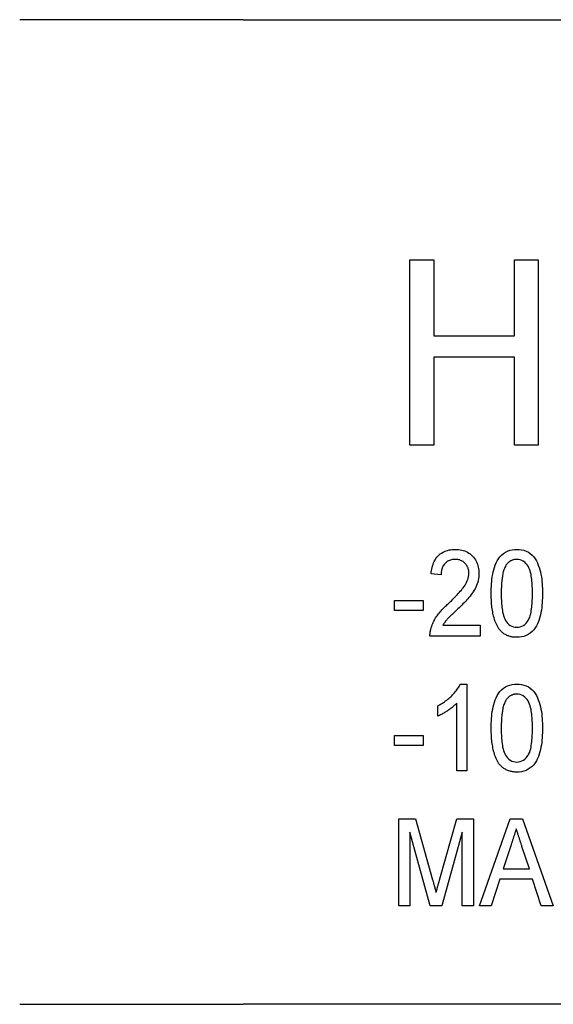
# Model space of a CAD drawing. Header units: millimetres. Extents: x 44 to 3730, y 84 to 339.
# Tile 5 of 15: x 313 to 322, y 318 to 335. Entities that reach past the tile are written whole.
import ezdxf

# ---------------------------------------------------------------- set-up
doc = ezdxf.new("R2010")
doc.units = ezdxf.units.MM
doc.layers.add('DETAIL', color=2, linetype='Continuous')

msp = doc.modelspace()

# ---------------------------------------------------------------- linework, layer by layer
at = {"layer": 'DETAIL'}
for p, q in [((317.033, 334.716), (313.176, 334.716)), ((317.033, 334.716), (368.356, 334.716)), ((319.915, 330.57), (320.326, 330.57)), ((319.915, 327.37), (319.915, 330.57)), ((320.326, 330.57), (320.326, 329.257)), ((321.72, 329.257), (321.72, 330.57)), ((321.72, 330.57), (322.131, 330.57)), ((322.131, 330.57), (322.131, 327.37)), ((320.326, 329.257), (321.72, 329.257)), ((321.72, 328.888), (320.326, 328.888)), ((320.326, 328.888), (320.326, 327.37)), ((321.72, 327.37), (321.72, 328.888)), ((320.326, 327.37), (319.915, 327.37)), ((322.131, 327.37), (321.72, 327.37)), ((320.453, 325.129), (320.279, 325.148)), ((319.645, 324.686), (320.145, 324.686)), ((319.645, 324.513), (319.645, 324.686)), ((320.145, 324.686), (320.145, 324.513)), ((320.145, 324.513), (319.645, 324.513)), ((320.484, 324.263), (321.126, 324.263)), ((321.126, 324.263), (321.126, 324.071)), ((321.126, 324.071), (320.26, 324.071)), ((320.783, 323.244), (320.895, 323.244)), ((320.895, 323.244), (320.895, 321.744)), ((320.395, 322.692), (320.395, 322.869)), ((320.722, 321.744), (320.722, 322.913)), ((319.645, 322.359), (320.145, 322.359)), ((319.645, 322.186), (319.645, 322.359)), ((320.145, 322.359), (320.145, 322.186)), ((320.145, 322.186), (319.645, 322.186)), ((320.895, 321.744), (320.722, 321.744)), ((319.722, 320.917), (320.009, 320.917)), ((319.722, 319.417), (319.722, 320.917)), ((320.009, 320.917), (320.306, 319.864)), ((320.431, 319.882), (320.723, 320.917)), ((320.723, 320.917), (321.01, 320.917)), ((321.01, 320.917), (321.01, 319.417)), ((321.113, 319.417), (321.643, 320.917)), ((321.643, 320.917), (321.859, 320.917)), ((321.859, 320.917), (322.388, 319.417)), ((320.266, 319.417), (319.914, 320.686)), ((319.914, 320.686), (319.914, 319.417)), ((320.818, 320.686), (320.465, 319.417)), ((320.818, 319.417), (320.818, 320.686)), ((321.66, 320.468), (321.525, 320.052)), ((321.976, 320.052), (321.849, 320.442)), ((321.525, 320.052), (321.976, 320.052)), ((321.468, 319.879), (321.318, 319.417)), ((322.033, 319.879), (321.468, 319.879)), ((322.183, 319.417), (322.033, 319.879)), ((319.914, 319.417), (319.722, 319.417)), ((320.465, 319.417), (320.266, 319.417)), ((321.01, 319.417), (320.818, 319.417)), ((321.318, 319.417), (321.113, 319.417)), ((322.388, 319.417), (322.183, 319.417)), ((313.176, 317.716), (317.033, 317.716)), ((368.356, 317.716), (317.033, 317.716))]:
    msp.add_line(p, q, dxfattribs=at)
at = {"layer": 'DETAIL', "flags": 128}
for points in [[(320.279, 325.148), (320.282, 325.176), (320.286, 325.203), (320.291, 325.231), (320.297, 325.258), (320.304, 325.285), (320.313, 325.311), (320.323, 325.337), (320.334, 325.363), (320.348, 325.387), (320.363, 325.411), (320.379, 325.433), (320.398, 325.454), (320.418, 325.474), (320.439, 325.491), (320.462, 325.507), (320.486, 325.522), (320.511, 325.534), (320.537, 325.545), (320.563, 325.553), (320.59, 325.56), (320.618, 325.565), (320.646, 325.568), (320.673, 325.57), (320.701, 325.571)], [(320.701, 325.571), (320.728, 325.57), (320.755, 325.568), (320.782, 325.565), (320.809, 325.559), (320.835, 325.553), (320.861, 325.544), (320.886, 325.534), (320.91, 325.521), (320.933, 325.507), (320.955, 325.491), (320.976, 325.473), (320.995, 325.454), (321.013, 325.434), (321.029, 325.412), (321.044, 325.39), (321.058, 325.366), (321.07, 325.342), (321.08, 325.317), (321.088, 325.291), (321.095, 325.265), (321.1, 325.238), (321.104, 325.211), (321.106, 325.184), (321.106, 325.157)], [(321.318, 324.811), (321.318, 324.852), (321.319, 324.893), (321.321, 324.934), (321.323, 324.976), (321.327, 325.017), (321.331, 325.058), (321.337, 325.099), (321.344, 325.14), (321.352, 325.18), (321.362, 325.22), (321.374, 325.26), (321.387, 325.299), (321.403, 325.337), (321.422, 325.373), (321.444, 325.409), (321.468, 325.442), (321.496, 325.472), (321.528, 325.499), (321.562, 325.522), (321.599, 325.54), (321.638, 325.554), (321.678, 325.564), (321.719, 325.569), (321.76, 325.571)], [(321.76, 325.571), (321.801, 325.569), (321.842, 325.564), (321.883, 325.554), (321.921, 325.54), (321.959, 325.522), (321.993, 325.499), (322.025, 325.473), (322.053, 325.443), (322.078, 325.409), (322.098, 325.374), (322.116, 325.336), (322.131, 325.298), (322.145, 325.259), (322.157, 325.22), (322.168, 325.18), (322.177, 325.14), (322.184, 325.099), (322.19, 325.058), (322.194, 325.017), (322.198, 324.976), (322.2, 324.935), (322.201, 324.893), (322.202, 324.852), (322.203, 324.811)], [(320.698, 325.398), (320.681, 325.397), (320.663, 325.396), (320.647, 325.394), (320.63, 325.39), (320.613, 325.386), (320.597, 325.38), (320.582, 325.373), (320.566, 325.364), (320.552, 325.355), (320.539, 325.344), (320.526, 325.333), (320.514, 325.32), (320.504, 325.307), (320.494, 325.293), (320.485, 325.278), (320.478, 325.262), (320.472, 325.246), (320.466, 325.23), (320.462, 325.214), (320.458, 325.197), (320.456, 325.18), (320.454, 325.163), (320.453, 325.146), (320.453, 325.129)], [(320.933, 325.156), (320.933, 325.172), (320.932, 325.187), (320.929, 325.203), (320.926, 325.218), (320.922, 325.234), (320.917, 325.249), (320.911, 325.263), (320.904, 325.277), (320.897, 325.291), (320.888, 325.304), (320.878, 325.316), (320.868, 325.328), (320.856, 325.339), (320.845, 325.35), (320.832, 325.359), (320.819, 325.368), (320.805, 325.375), (320.79, 325.381), (320.775, 325.387), (320.76, 325.391), (320.745, 325.394), (320.729, 325.396), (320.713, 325.397), (320.698, 325.398)], [(321.758, 325.398), (321.749, 325.398), (321.74, 325.397), (321.731, 325.396), (321.721, 325.395), (321.712, 325.393), (321.703, 325.391), (321.694, 325.389), (321.686, 325.386), (321.677, 325.383), (321.668, 325.379), (321.66, 325.375), (321.652, 325.37), (321.644, 325.366), (321.636, 325.361), (321.629, 325.355), (321.621, 325.35), (321.614, 325.344), (321.608, 325.337), (321.601, 325.331), (321.595, 325.324), (321.589, 325.317), (321.583, 325.31), (321.577, 325.302), (321.572, 325.295)], [(322.029, 324.811), (322.029, 324.841), (322.029, 324.871), (322.028, 324.901), (322.027, 324.931), (322.025, 324.961), (322.023, 324.991), (322.021, 325.021), (322.018, 325.051), (322.014, 325.08), (322.01, 325.11), (322.005, 325.14), (321.998, 325.169), (321.99, 325.198), (321.981, 325.226), (321.97, 325.254), (321.955, 325.28), (321.938, 325.305), (321.918, 325.328), (321.897, 325.348), (321.872, 325.366), (321.846, 325.38), (321.818, 325.39), (321.788, 325.396), (321.758, 325.398)], [(321.572, 325.295), (321.562, 325.277), (321.552, 325.258), (321.545, 325.239), (321.538, 325.22), (321.532, 325.2), (321.526, 325.18), (321.521, 325.16), (321.517, 325.14), (321.513, 325.12), (321.51, 325.099), (321.507, 325.079), (321.504, 325.058), (321.502, 325.038), (321.5, 325.017), (321.498, 324.997), (321.496, 324.976), (321.495, 324.956), (321.494, 324.935), (321.493, 324.914), (321.492, 324.894), (321.492, 324.873), (321.491, 324.853), (321.491, 324.832), (321.491, 324.811)], [(320.577, 324.633), (320.596, 324.652), (320.616, 324.671), (320.635, 324.689), (320.654, 324.708), (320.673, 324.728), (320.692, 324.747), (320.711, 324.766), (320.73, 324.786), (320.748, 324.806), (320.766, 324.826), (320.784, 324.846), (320.802, 324.867), (320.819, 324.887), (320.836, 324.909), (320.851, 324.931), (320.867, 324.953), (320.881, 324.976), (320.893, 325), (320.905, 325.025), (320.914, 325.05), (320.922, 325.076), (320.928, 325.102), (320.932, 325.129), (320.933, 325.156)], [(321.106, 325.157), (321.105, 325.126), (321.103, 325.096), (321.098, 325.065), (321.092, 325.035), (321.085, 325.005), (321.075, 324.976), (321.064, 324.947), (321.052, 324.919), (321.038, 324.892), (321.022, 324.865), (321.006, 324.839), (320.989, 324.814), (320.971, 324.789), (320.953, 324.764), (320.933, 324.741), (320.913, 324.717), (320.893, 324.694), (320.872, 324.672), (320.851, 324.65), (320.829, 324.628), (320.808, 324.606), (320.786, 324.584), (320.764, 324.563), (320.742, 324.541)], [(321.452, 324.196), (321.438, 324.219), (321.424, 324.242), (321.412, 324.265), (321.401, 324.289), (321.391, 324.314), (321.382, 324.339), (321.374, 324.364), (321.366, 324.39), (321.359, 324.415), (321.353, 324.441), (321.347, 324.467), (321.343, 324.493), (321.338, 324.519), (321.334, 324.546), (321.331, 324.572), (321.328, 324.598), (321.325, 324.625), (321.323, 324.651), (321.322, 324.678), (321.32, 324.704), (321.319, 324.731), (321.319, 324.758), (321.318, 324.784), (321.318, 324.811)], [(321.491, 324.811), (321.491, 324.781), (321.492, 324.751), (321.492, 324.722), (321.493, 324.692), (321.495, 324.662), (321.497, 324.632), (321.499, 324.602), (321.502, 324.572), (321.506, 324.543), (321.51, 324.513), (321.515, 324.484), (321.522, 324.455), (321.529, 324.426), (321.539, 324.397), (321.55, 324.37), (321.564, 324.343), (321.582, 324.319), (321.601, 324.296), (321.623, 324.276), (321.647, 324.258), (321.673, 324.243), (321.701, 324.233), (321.73, 324.227), (321.76, 324.225)], [(322.203, 324.811), (322.202, 324.769), (322.201, 324.728), (322.2, 324.687), (322.197, 324.646), (322.194, 324.605), (322.189, 324.564), (322.184, 324.523), (322.177, 324.482), (322.169, 324.442), (322.159, 324.402), (322.147, 324.362), (322.133, 324.323), (322.117, 324.285), (322.098, 324.248), (322.077, 324.213), (322.052, 324.18), (322.024, 324.15), (321.993, 324.123), (321.958, 324.1), (321.921, 324.082), (321.882, 324.068), (321.842, 324.059), (321.801, 324.053), (321.76, 324.052)], [(321.76, 324.225), (321.79, 324.227), (321.819, 324.233), (321.847, 324.244), (321.873, 324.258), (321.897, 324.276), (321.919, 324.297), (321.938, 324.319), (321.956, 324.343), (321.97, 324.37), (321.982, 324.397), (321.991, 324.426), (321.999, 324.455), (322.005, 324.484), (322.01, 324.513), (322.015, 324.543), (322.018, 324.573), (322.021, 324.602), (322.024, 324.632), (322.026, 324.662), (322.027, 324.692), (322.028, 324.722), (322.029, 324.751), (322.029, 324.781), (322.029, 324.811)], [(320.277, 324.204), (320.284, 324.225), (320.291, 324.246), (320.298, 324.267), (320.307, 324.288), (320.316, 324.308), (320.325, 324.328), (320.336, 324.347), (320.346, 324.367), (320.358, 324.386), (320.369, 324.404), (320.382, 324.423), (320.395, 324.441), (320.408, 324.458), (320.422, 324.476), (320.436, 324.492), (320.451, 324.509), (320.466, 324.525), (320.481, 324.541), (320.496, 324.557), (320.512, 324.573), (320.528, 324.588), (320.544, 324.603), (320.56, 324.618), (320.577, 324.633)], [(320.742, 324.541), (320.73, 324.531), (320.719, 324.52), (320.707, 324.509), (320.696, 324.498), (320.684, 324.487), (320.673, 324.476), (320.661, 324.465), (320.649, 324.454), (320.638, 324.443), (320.627, 324.432), (320.615, 324.421), (320.604, 324.41), (320.593, 324.399), (320.582, 324.388), (320.571, 324.376), (320.56, 324.365), (320.549, 324.353), (320.539, 324.341), (320.528, 324.329), (320.519, 324.316), (320.51, 324.303), (320.501, 324.29), (320.492, 324.277), (320.484, 324.263)], [(320.26, 324.071), (320.26, 324.077), (320.26, 324.082), (320.26, 324.088), (320.26, 324.093), (320.26, 324.099), (320.26, 324.105), (320.261, 324.11), (320.261, 324.116), (320.262, 324.121), (320.262, 324.127), (320.263, 324.133), (320.263, 324.138), (320.264, 324.144), (320.265, 324.149), (320.266, 324.155), (320.267, 324.161), (320.268, 324.166), (320.269, 324.172), (320.27, 324.177), (320.272, 324.183), (320.273, 324.188), (320.274, 324.193), (320.276, 324.199), (320.277, 324.204)], [(321.76, 324.052), (321.745, 324.052), (321.731, 324.053), (321.716, 324.054), (321.701, 324.055), (321.687, 324.057), (321.672, 324.06), (321.658, 324.063), (321.644, 324.066), (321.63, 324.071), (321.616, 324.075), (321.602, 324.08), (321.588, 324.086), (321.575, 324.093), (321.562, 324.1), (321.549, 324.107), (321.537, 324.115), (321.525, 324.124), (321.514, 324.133), (321.502, 324.142), (321.491, 324.152), (321.481, 324.163), (321.471, 324.174), (321.462, 324.185), (321.452, 324.196)], [(320.395, 322.869), (320.415, 322.88), (320.435, 322.891), (320.455, 322.903), (320.474, 322.915), (320.493, 322.927), (320.512, 322.94), (320.531, 322.953), (320.549, 322.967), (320.567, 322.982), (320.584, 322.996), (320.601, 323.011), (320.618, 323.027), (320.635, 323.043), (320.651, 323.059), (320.667, 323.075), (320.682, 323.092), (320.697, 323.11), (320.711, 323.128), (320.725, 323.146), (320.738, 323.164), (320.751, 323.183), (320.763, 323.203), (320.773, 323.223), (320.783, 323.244)], [(321.318, 322.484), (321.318, 322.525), (321.319, 322.566), (321.321, 322.608), (321.323, 322.649), (321.327, 322.69), (321.331, 322.731), (321.337, 322.772), (321.344, 322.813), (321.352, 322.853), (321.362, 322.893), (321.374, 322.933), (321.387, 322.972), (321.403, 323.01), (321.422, 323.046), (321.444, 323.082), (321.468, 323.115), (321.496, 323.145), (321.528, 323.172), (321.562, 323.195), (321.599, 323.214), (321.638, 323.227), (321.678, 323.237), (321.719, 323.242), (321.76, 323.244)], [(321.76, 323.244), (321.801, 323.242), (321.842, 323.237), (321.883, 323.227), (321.921, 323.213), (321.959, 323.195), (321.993, 323.173), (322.025, 323.146), (322.053, 323.116), (322.078, 323.083), (322.098, 323.047), (322.116, 323.009), (322.131, 322.971), (322.145, 322.932), (322.157, 322.893), (322.168, 322.853), (322.177, 322.813), (322.184, 322.772), (322.19, 322.731), (322.194, 322.69), (322.198, 322.649), (322.2, 322.608), (322.201, 322.566), (322.202, 322.525), (322.203, 322.484)], [(321.758, 323.071), (321.749, 323.071), (321.74, 323.07), (321.731, 323.069), (321.721, 323.068), (321.712, 323.066), (321.703, 323.064), (321.694, 323.062), (321.686, 323.059), (321.677, 323.056), (321.668, 323.052), (321.66, 323.048), (321.652, 323.043), (321.644, 323.039), (321.636, 323.034), (321.629, 323.028), (321.621, 323.023), (321.614, 323.017), (321.608, 323.01), (321.601, 323.004), (321.595, 322.997), (321.589, 322.99), (321.583, 322.983), (321.577, 322.975), (321.572, 322.968)], [(322.029, 322.484), (322.029, 322.514), (322.029, 322.544), (322.028, 322.574), (322.027, 322.604), (322.025, 322.634), (322.023, 322.664), (322.021, 322.694), (322.018, 322.724), (322.014, 322.754), (322.01, 322.783), (322.005, 322.813), (321.998, 322.842), (321.99, 322.871), (321.981, 322.899), (321.97, 322.927), (321.955, 322.953), (321.938, 322.978), (321.918, 323.001), (321.897, 323.021), (321.872, 323.039), (321.846, 323.053), (321.818, 323.063), (321.788, 323.069), (321.758, 323.071)], [(320.722, 322.913), (320.71, 322.901), (320.698, 322.889), (320.686, 322.878), (320.674, 322.867), (320.661, 322.856), (320.649, 322.846), (320.636, 322.836), (320.623, 322.825), (320.609, 322.816), (320.596, 322.806), (320.582, 322.797), (320.568, 322.788), (320.555, 322.778), (320.541, 322.769), (320.527, 322.761), (320.512, 322.752), (320.498, 322.744), (320.484, 322.735), (320.469, 322.727), (320.455, 322.72), (320.44, 322.712), (320.425, 322.705), (320.41, 322.698), (320.395, 322.692)], [(321.572, 322.968), (321.562, 322.95), (321.552, 322.931), (321.545, 322.912), (321.538, 322.893), (321.532, 322.873), (321.526, 322.853), (321.521, 322.833), (321.517, 322.813), (321.513, 322.793), (321.51, 322.772), (321.507, 322.752), (321.504, 322.732), (321.502, 322.711), (321.5, 322.69), (321.498, 322.67), (321.496, 322.649), (321.495, 322.629), (321.494, 322.608), (321.493, 322.588), (321.492, 322.567), (321.492, 322.546), (321.491, 322.526), (321.491, 322.505), (321.491, 322.484)], [(321.452, 321.869), (321.438, 321.892), (321.424, 321.915), (321.412, 321.938), (321.401, 321.962), (321.391, 321.987), (321.382, 322.012), (321.374, 322.037), (321.366, 322.063), (321.359, 322.088), (321.353, 322.114), (321.347, 322.14), (321.343, 322.166), (321.338, 322.192), (321.334, 322.219), (321.331, 322.245), (321.328, 322.271), (321.325, 322.298), (321.323, 322.324), (321.322, 322.351), (321.32, 322.377), (321.319, 322.404), (321.319, 322.431), (321.318, 322.457), (321.318, 322.484)], [(321.491, 322.484), (321.491, 322.454), (321.492, 322.425), (321.492, 322.395), (321.493, 322.365), (321.495, 322.335), (321.497, 322.305), (321.499, 322.275), (321.502, 322.246), (321.506, 322.216), (321.51, 322.186), (321.515, 322.157), (321.522, 322.128), (321.529, 322.099), (321.539, 322.07), (321.55, 322.043), (321.564, 322.016), (321.582, 321.992), (321.601, 321.969), (321.623, 321.949), (321.647, 321.931), (321.673, 321.916), (321.701, 321.906), (321.73, 321.9), (321.76, 321.898)], [(322.203, 322.484), (322.202, 322.442), (322.201, 322.401), (322.2, 322.36), (322.197, 322.319), (322.194, 322.278), (322.189, 322.237), (322.184, 322.196), (322.177, 322.155), (322.169, 322.115), (322.159, 322.075), (322.147, 322.035), (322.133, 321.996), (322.117, 321.958), (322.098, 321.922), (322.077, 321.886), (322.052, 321.853), (322.024, 321.823), (321.993, 321.796), (321.958, 321.773), (321.921, 321.755), (321.882, 321.741), (321.842, 321.732), (321.801, 321.726), (321.76, 321.725)], [(321.76, 321.898), (321.79, 321.9), (321.819, 321.906), (321.847, 321.917), (321.873, 321.931), (321.897, 321.949), (321.919, 321.97), (321.938, 321.992), (321.956, 322.017), (321.97, 322.043), (321.982, 322.07), (321.991, 322.099), (321.999, 322.128), (322.005, 322.157), (322.01, 322.186), (322.015, 322.216), (322.018, 322.246), (322.021, 322.275), (322.024, 322.305), (322.026, 322.335), (322.027, 322.365), (322.028, 322.395), (322.029, 322.425), (322.029, 322.454), (322.029, 322.484)], [(321.76, 321.725), (321.745, 321.725), (321.731, 321.726), (321.716, 321.727), (321.701, 321.728), (321.687, 321.73), (321.672, 321.733), (321.658, 321.736), (321.644, 321.739), (321.63, 321.744), (321.616, 321.748), (321.602, 321.754), (321.588, 321.759), (321.575, 321.766), (321.562, 321.773), (321.549, 321.78), (321.537, 321.788), (321.525, 321.797), (321.514, 321.806), (321.502, 321.815), (321.491, 321.825), (321.481, 321.836), (321.471, 321.847), (321.462, 321.858), (321.452, 321.869)], [(321.751, 320.744), (321.747, 320.732), (321.743, 320.721), (321.739, 320.709), (321.735, 320.698), (321.732, 320.687), (321.728, 320.675), (321.724, 320.664), (321.72, 320.652), (321.717, 320.641), (321.713, 320.629), (321.709, 320.618), (321.705, 320.606), (321.702, 320.595), (321.698, 320.583), (321.694, 320.572), (321.69, 320.56), (321.687, 320.549), (321.683, 320.537), (321.679, 320.526), (321.675, 320.514), (321.672, 320.503), (321.668, 320.491), (321.664, 320.48), (321.66, 320.468)], [(321.849, 320.442), (321.845, 320.455), (321.841, 320.467), (321.837, 320.48), (321.833, 320.492), (321.829, 320.505), (321.825, 320.517), (321.82, 320.53), (321.816, 320.543), (321.812, 320.555), (321.808, 320.568), (321.804, 320.58), (321.8, 320.593), (321.796, 320.605), (321.791, 320.618), (321.787, 320.631), (321.783, 320.643), (321.779, 320.656), (321.775, 320.668), (321.771, 320.681), (321.767, 320.694), (321.763, 320.706), (321.759, 320.719), (321.755, 320.731), (321.751, 320.744)], [(320.306, 319.864), (320.309, 319.855), (320.311, 319.846), (320.314, 319.837), (320.316, 319.828), (320.319, 319.819), (320.321, 319.809), (320.324, 319.8), (320.326, 319.791), (320.329, 319.782), (320.331, 319.773), (320.334, 319.764), (320.337, 319.754), (320.339, 319.745), (320.342, 319.736), (320.344, 319.727), (320.346, 319.718), (320.349, 319.709), (320.351, 319.699), (320.354, 319.69), (320.356, 319.681), (320.359, 319.672), (320.361, 319.663), (320.364, 319.653), (320.366, 319.644)], [(320.366, 319.644), (320.368, 319.654), (320.371, 319.664), (320.374, 319.674), (320.376, 319.684), (320.379, 319.694), (320.382, 319.704), (320.384, 319.714), (320.387, 319.724), (320.39, 319.734), (320.392, 319.744), (320.395, 319.754), (320.398, 319.764), (320.401, 319.773), (320.403, 319.783), (320.406, 319.793), (320.409, 319.803), (320.411, 319.813), (320.414, 319.823), (320.417, 319.833), (320.42, 319.843), (320.422, 319.853), (320.425, 319.863), (320.428, 319.873), (320.431, 319.882)]]:
    msp.add_lwpolyline(points, dxfattribs=at)

doc.saveas('drawing.dxf')
